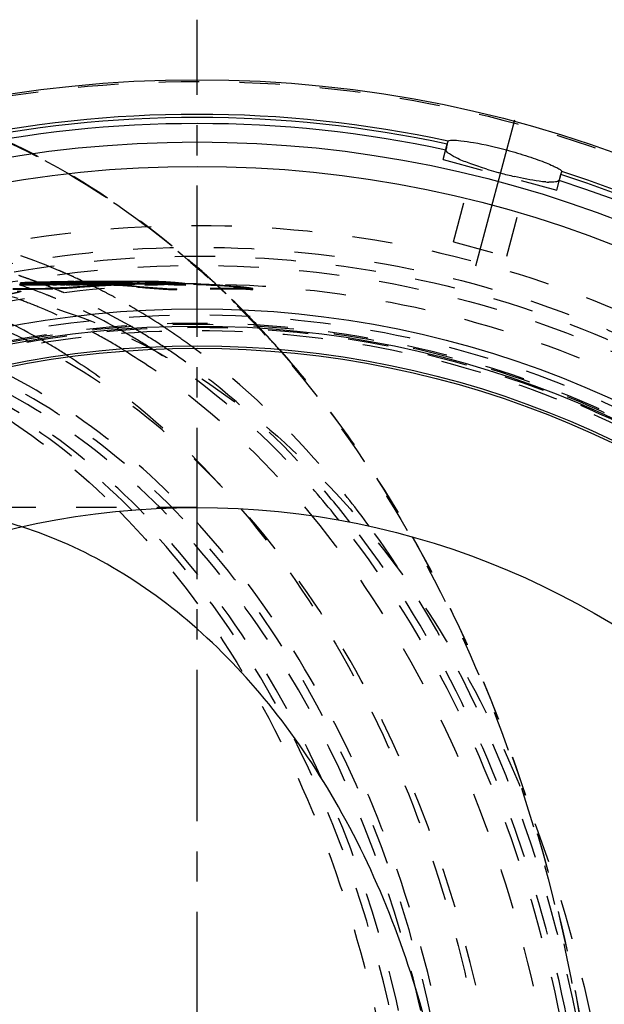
# Model space of a CAD drawing. Header units: millimetres. Extents: x 195 to 799, y 286 to 708.
# Tile 12 of 13: x 567 to 661, y 549 to 708. Entities that reach past the tile are written whole.
import ezdxf

# ---------------------------------------------------------------- set-up
doc = ezdxf.new("R2010")
doc.units = ezdxf.units.MM
doc.header["$LTSCALE"] = 65.185185
doc.linetypes.add('CENTER', pattern=[0.6, 0.375, -0.075, 0.075, -0.075])
doc.linetypes.add('HIDDEN', pattern=[0.2, 0.1, -0.1])
for name, color, linetype in [('FASEN', 7, 'CONTINUOUS'), ('KOERPER', 7, 'CONTINUOUS'), ('KONST.EL_MIT_GEO', 7, 'CONTINUOUS')]:
    doc.layers.add(name, color=color, linetype=linetype)

msp = doc.modelspace()

# ---------------------------------------------------------------- linework, layer by layer
at = {"layer": 'FASEN', "color": 8, "linetype": 'HIDDEN'}
msp.add_circle((595.69, 500), 157.5, dxfattribs=at)
at = {"layer": 'FASEN', "color": 7, "linetype": 'Continuous'}
msp.add_circle((595.69, 500), 154.61, dxfattribs=at)
at = {"layer": 'KOERPER', "color": 8, "linetype": 'HIDDEN'}
for p, q in [((574.1, 665), (529.93, 665)), ((595.69, 665), (589.79, 665)), ((595.69, 628.9), (447.9, 628.9))]:
    msp.add_line(p, q, dxfattribs=at)
msp.add_circle((595.69, 500), 165, dxfattribs=at)
at = {"layer": 'KOERPER', "color": 7, "linetype": 'Continuous'}
msp.add_circle((595.69, 500), 128.9, dxfattribs=at)
at = {"layer": 'KOERPER', "color": 8, "linetype": 'HIDDEN'}
for points, knots in [([(547.36, 665), (555.02, 665), (570.7, 662.78), (592.95, 653.05), (613.26, 637.44), (637.49, 608.92), (658.5, 562.45), (664.03, 521.25), (664.03, 500)], [0, 0, 0, 0, 0.103456, 0.210669, 0.324498, 0.446432, 0.712952, 1, 1, 1, 1]), ([(567.38, 625.75), (565.75, 626.27), (559.22, 628.09), (552.42, 628.9), (547.36, 628.9)], [0, 0, 0, 0, 0.252973, 1, 1, 1, 1])]:
    msp.add_open_spline(points, degree=3, knots=knots, dxfattribs=at)
at = {"layer": 'KOERPER', "color": 7, "linetype": 'Continuous'}
msp.add_open_spline([(638.51, 500), (638.51, 514.32), (635.24, 542.31), (622.94, 574.7), (608.59, 596.3), (596.3, 609.47), (582.57, 619.57), (572.47, 624.13), (567.38, 625.75)], degree=3, knots=[0, 0, 0, 0, 0.280085, 0.545083, 0.668736, 0.78544, 0.895477, 1, 1, 1, 1], dxfattribs=at)
at = {"layer": 'KONST.EL_MIT_GEO', "color": 2, "linetype": 'CENTER'}
for p, q in [((595.69, 500), (595.69, 707.69)), ((646.99, 691.48), (640.12, 665.81))]:
    msp.add_line(p, q, dxfattribs=at)
at = {"layer": 'KONST.EL_MIT_GEO', "color": 8, "linetype": 'HIDDEN'}
for p, q in [((635.44, 685.08), (636.12, 687.59)), ((635.44, 685.08), (653.8, 680.16)), ((637.11, 671.79), (640.32, 683.77)), ((653.8, 680.16), (654.47, 682.67)), ((645.71, 669.49), (648.92, 681.47)), ((637.11, 671.79), (645.71, 669.49)), ((574.36, 666.75), (574.08, 666.87)), ((574.58, 666.66), (574.36, 666.75)), ((574.75, 666.58), (574.58, 666.66)), ((595.33, 668.02), (595.53, 667.84)), ((595.37, 668.04), (595.56, 667.88)), ((567.02, 664.93), (567.14, 664.93)), ((567.14, 664.89), (567.14, 665.19)), ((567.6, 666.12), (567.44, 666.17)), ((570.55, 665.05), (570.43, 665.1)), ((572.15, 665.15), (571.83, 665.13)), ((571.83, 664.83), (571.83, 665.13)), ((572.37, 664.83), (572.37, 665.13)), ((572.64, 665.13), (572.37, 665.13)), ((572.99, 665.13), (572.64, 665.13)), ((573.18, 665.14), (572.99, 665.13)), ((572.99, 664.83), (572.99, 665.13)), ((573.57, 665.16), (573.18, 665.14)), ((573.62, 665.3), (573.38, 665.29)), ((573.38, 664.99), (573.38, 665.29)), ((573.38, 665.1), (573.64, 665.1)), ((573.63, 665), (573.38, 664.99)), ((574.53, 665.32), (573.62, 665.3)), ((574.53, 665.02), (573.63, 665)), ((573.64, 664.83), (573.64, 665.13)), ((573.7, 665.13), (573.64, 665.13)), ((573.77, 664.94), (573.64, 664.93)), ((574.26, 665.13), (573.7, 665.13)), ((579.14, 665.1), (574.1, 665.1)), ((574.46, 665.14), (574.26, 665.13)), ((574.26, 664.83), (574.26, 665.13)), ((574.74, 665.23), (574.35, 665.21)), ((574.54, 664.92), (574.35, 664.91)), ((574.74, 665.28), (574.41, 665.27)), ((574.54, 664.97), (574.41, 664.97)), ((574.43, 665.24), (574.74, 665.26)), ((574.53, 665.37), (574.73, 665.37)), ((574.73, 665.32), (574.53, 665.32)), ((574.74, 665.02), (574.53, 665.02)), ((574.54, 665.13), (574.71, 665.14)), ((574.54, 664.83), (574.54, 665.13)), ((574.61, 665.13), (574.54, 665.13)), ((574.74, 664.98), (574.54, 664.97)), ((574.74, 664.93), (574.54, 664.92)), ((574.59, 665.28), (574.74, 665.28)), ((575.13, 665.13), (574.61, 665.13)), ((575.03, 665.33), (574.73, 665.32)), ((574.74, 664.93), (574.74, 665.28)), ((574.83, 665.23), (574.74, 665.23)), ((575.03, 665.03), (574.74, 665.02)), ((574.83, 664.93), (574.74, 664.93)), ((575.07, 665.23), (574.83, 665.23)), ((575.07, 664.93), (574.83, 664.93)), ((575.36, 665.04), (575.03, 665.03)), ((575.16, 665.23), (575.07, 665.23)), ((575.16, 664.93), (575.07, 664.93)), ((575.22, 666.37), (575.11, 666.42)), ((575.2, 665.13), (575.13, 665.13)), ((575.16, 664.93), (575.16, 665.23)), ((575.28, 665.23), (575.16, 665.23)), ((575.28, 664.93), (575.16, 664.93)), ((575.38, 665.14), (575.2, 665.13)), ((575.2, 664.83), (575.2, 665.13)), ((575.33, 666.32), (575.22, 666.37)), ((575.36, 664.83), (575.36, 665.13)), ((575.43, 665.13), (575.36, 665.13)), ((576.09, 665.05), (575.36, 665.04)), ((575.98, 665.13), (575.43, 665.13)), ((575.91, 666.06), (575.79, 666.11)), ((575.79, 665.38), (576.05, 665.38)), ((575.83, 664.98), (575.83, 665.28)), ((575.83, 665.28), (576.16, 665.28)), ((575.98, 665.28), (575.83, 665.28)), ((575.83, 664.98), (576.25, 664.98)), ((575.98, 664.98), (575.83, 664.98)), ((576.05, 665.23), (575.85, 665.22)), ((576.05, 664.93), (575.85, 664.92)), ((576.01, 665.27), (575.89, 665.26)), ((575.89, 665.22), (576.05, 665.23)), ((576.01, 664.97), (575.89, 664.96)), ((576.13, 665.96), (575.91, 666.06)), ((576.27, 665.21), (575.91, 665.18)), ((576.13, 665.29), (575.98, 665.28)), ((575.98, 664.83), (575.98, 665.13)), ((576.13, 664.99), (575.98, 664.98)), ((576.13, 665.27), (576.01, 665.27)), ((576.13, 664.97), (576.01, 664.97)), ((576.05, 664.93), (576.05, 665.23)), ((576.25, 665.35), (576.08, 665.35)), ((576.09, 664.83), (576.09, 665.13)), ((576.16, 665.13), (576.09, 665.13)), ((576.25, 665.05), (576.09, 665.05)), ((576.27, 664.91), (576.09, 664.89)), ((576.33, 665.87), (576.13, 665.96)), ((576.25, 665.28), (576.13, 665.27)), ((576.25, 664.99), (576.13, 664.99)), ((576.25, 664.98), (576.13, 664.97)), ((576.16, 665.28), (576.25, 665.28)), ((576.7, 665.13), (576.16, 665.13)), ((576.7, 665.36), (576.25, 665.35)), ((576.25, 664.98), (576.25, 665.28)), ((576.7, 665.06), (576.25, 665.05)), ((576.5, 665), (576.25, 664.99)), ((576.63, 665.23), (576.27, 665.21)), ((576.63, 664.93), (576.27, 664.91)), ((576.48, 665.8), (576.33, 665.87)), ((576.59, 665.75), (576.48, 665.8)), ((576.49, 665.33), (576.83, 665.34)), ((576.5, 665), (576.5, 665.3)), ((576.56, 665.3), (576.5, 665.3)), ((576.56, 665), (576.5, 665)), ((576.61, 665.3), (576.56, 665.3)), ((576.61, 665), (576.56, 665)), ((576.98, 665.3), (576.61, 665.3)), ((576.98, 665), (576.61, 665)), ((576.81, 665.24), (576.63, 665.23)), ((576.81, 664.94), (576.63, 664.93)), ((576.7, 664.83), (576.7, 665.13)), ((577.16, 665.07), (576.7, 665.06)), ((576.81, 664.94), (576.81, 665.24)), ((576.83, 665.34), (577.01, 665.34)), ((576.95, 665.27), (576.83, 665.26)), ((576.95, 664.97), (576.83, 664.96)), ((577.2, 665.28), (576.95, 665.27)), ((577.2, 664.98), (576.95, 664.97)), ((577.08, 665.52), (576.96, 665.57)), ((576.98, 665), (577.01, 665.34)), ((577.11, 665.31), (576.98, 665.3)), ((577.11, 665.01), (576.98, 665)), ((577.01, 665.34), (577.13, 665.34)), ((577.28, 665.42), (577.08, 665.52)), ((577.36, 665.32), (577.11, 665.31)), ((577.36, 665.02), (577.11, 665.01)), ((577.13, 665.34), (577.25, 665.34)), ((577.15, 665.39), (577.62, 665.4)), ((577.16, 664.84), (577.15, 665.27)), ((577.23, 665.14), (577.16, 665.14)), ((577.98, 665.08), (577.16, 665.07)), ((577.53, 664.92), (577.16, 664.9)), ((577.32, 665.28), (577.2, 665.28)), ((577.32, 664.98), (577.2, 664.98)), ((577.43, 665.14), (577.23, 665.14)), ((577.25, 665.34), (577.5, 665.34)), ((577.39, 665.37), (577.28, 665.42)), ((577.44, 665.29), (577.32, 665.28)), ((577.44, 664.99), (577.32, 664.98)), ((577.48, 665.32), (577.36, 665.32)), ((577.48, 665.02), (577.36, 665.02)), ((577.52, 665.31), (577.39, 665.37)), ((577.68, 665.18), (577.43, 665.17)), ((577.43, 664.87), (577.43, 665.17)), ((577.7, 665.14), (577.43, 665.14)), ((577.69, 665.3), (577.44, 665.29)), ((577.69, 665), (577.44, 664.99)), ((577.73, 665.33), (577.48, 665.32)), ((577.73, 665.03), (577.48, 665.02)), ((577.5, 665.34), (577.99, 665.34)), ((577.61, 665.27), (577.52, 665.31)), ((577.72, 665.27), (577.55, 665.26)), ((577.55, 664.96), (577.55, 665.26)), ((577.72, 664.97), (577.55, 664.96)), ((577.8, 665.18), (577.61, 665.27)), ((577.62, 665.4), (578.43, 665.4)), ((577.63, 664.99), (577.62, 665.29)), ((577.8, 665.18), (577.68, 665.18)), ((577.93, 665.31), (577.69, 665.3)), ((577.93, 665.01), (577.69, 665)), ((577.77, 665.14), (577.7, 665.14)), ((577.98, 665.34), (577.73, 665.33)), ((577.98, 665.04), (577.73, 665.03)), ((577.76, 665.32), (577.98, 665.33)), ((577.77, 664.84), (577.8, 665.18)), ((578.1, 665.16), (577.77, 665.14)), ((577.9, 665.13), (577.8, 665.18)), ((577.99, 665.08), (577.9, 665.13)), ((577.93, 665.01), (577.93, 665.31)), ((578.11, 665.38), (577.98, 665.38)), ((578.11, 665.34), (577.98, 665.34)), ((577.98, 665.33), (578.11, 665.33)), ((577.98, 665), (577.98, 665.3)), ((578.34, 665.29), (577.98, 665.28)), ((578.12, 665.08), (577.98, 665.08)), ((578.11, 665.04), (577.98, 665.04)), ((578.12, 664.98), (577.98, 664.98)), ((577.99, 665.34), (578.11, 665.34)), ((578.13, 665.02), (577.99, 665.08)), ((578.02, 665.01), (578.02, 665.31)), ((578.23, 665.17), (578.1, 665.16)), ((578.38, 665.38), (578.11, 665.38)), ((578.12, 664.84), (578.11, 665.34)), ((578.11, 665.33), (578.27, 665.34)), ((578.12, 665.14), (578.5, 665.17)), ((578.26, 665.15), (578.12, 665.14)), ((578.38, 665.08), (578.12, 665.08)), ((578.34, 664.99), (578.12, 664.98)), ((578.3, 664.93), (578.13, 665.02)), ((578.74, 665.15), (578.26, 665.15)), ((578.27, 665.04), (578.27, 665.34)), ((578.27, 665.34), (578.51, 665.34)), ((578.27, 665.04), (578.99, 665.04)), ((578.43, 664.87), (578.3, 664.93)), ((578.48, 665.3), (578.34, 665.29)), ((578.34, 664.99), (578.34, 665.29)), ((578.48, 665), (578.34, 664.99)), ((579.25, 665.09), (578.38, 665.08)), ((578.43, 665.4), (578.72, 665.4)), ((578.43, 665.22), (578.68, 665.23)), ((578.63, 665.23), (578.43, 665.22)), ((578.43, 664.92), (578.43, 665.22)), ((578.43, 664.92), (578.68, 664.93)), ((578.63, 664.93), (578.43, 664.92)), ((578.51, 665.34), (578.59, 665.34)), ((578.59, 665.34), (578.83, 665.34)), ((578.84, 665.24), (578.63, 665.23)), ((578.84, 664.94), (578.63, 664.93)), ((578.68, 665.23), (578.85, 665.24)), ((578.68, 664.93), (578.68, 665.23)), ((578.72, 665.4), (579.11, 665.4)), ((579.13, 665.17), (578.74, 665.15)), ((578.74, 664.85), (578.74, 665.15)), ((578.83, 665.34), (578.91, 665.34)), ((578.85, 665.24), (579.03, 665.24)), ((578.91, 665.34), (578.99, 665.34)), ((578.96, 665.31), (579.23, 665.32)), ((578.99, 665.04), (578.99, 665.34)), ((579.25, 664.99), (579.07, 664.99)), ((581.6, 665.4), (579.14, 665.4)), ((579.17, 665.03), (579.17, 665.33)), ((579.25, 664.86), (579.23, 665.33)), ((579.23, 665.32), (579.48, 665.32)), ((580.07, 665.1), (579.25, 665.09)), ((579.59, 665.01), (579.25, 664.99)), ((579.66, 665.23), (580.04, 665.25)), ((580, 665.04), (580, 665.34)), ((580, 665.34), (580.2, 665.34)), ((580, 665.04), (580.62, 665.04)), ((580.27, 665.3), (580.07, 665.29)), ((580.62, 665.1), (580.07, 665.1)), ((580.27, 665), (580.07, 664.99)), ((580.09, 665.29), (580.27, 665.3)), ((580.23, 665.17), (580.11, 665.17)), ((580.2, 665.34), (580.27, 665.34)), ((580.35, 665.17), (580.23, 665.17)), ((580.27, 665.34), (580.55, 665.34)), ((580.27, 665), (580.27, 665.3)), ((580.67, 665.25), (580.28, 665.23)), ((580.67, 664.95), (580.28, 664.93)), ((580.49, 665.18), (580.35, 665.17)), ((580.35, 664.87), (580.35, 665.17)), ((580.55, 665.34), (580.62, 665.34)), ((580.62, 665.04), (580.62, 665.34)), ((581.22, 665.1), (580.62, 665.1)), ((580.65, 665.33), (581.07, 665.34)), ((581.05, 665.27), (580.67, 665.25)), ((581.05, 664.97), (580.67, 664.95)), ((580.81, 665.28), (581.2, 665.3)), ((581.13, 664.91), (580.89, 664.9)), ((581.13, 665.02), (581, 665.01)), ((581.44, 665.28), (581.05, 665.27)), ((581.44, 664.98), (581.05, 664.97)), ((581.07, 665.34), (581.22, 665.34)), ((581.07, 664.93), (581.07, 665.23)), ((581.07, 665.23), (581.34, 665.23)), ((581.07, 664.93), (581.55, 664.93)), ((581.13, 664.88), (581.13, 665.18)), ((581.46, 665.03), (581.13, 665.02)), ((581.2, 665.3), (581.58, 665.31)), ((581.21, 665.01), (581.21, 665.31)), ((581.38, 665.31), (581.21, 665.31)), ((581.38, 665.01), (581.21, 665.01)), ((581.59, 665.4), (581.22, 665.4)), ((581.22, 665.34), (581.3, 665.34)), ((581.59, 665.1), (581.22, 665.1)), ((581.22, 665.04), (581.92, 665.04)), ((581.26, 664.9), (581.26, 665.2)), ((581.3, 665.34), (581.61, 665.34)), ((581.31, 664.88), (581.31, 665.18)), ((581.34, 665.23), (581.5, 665.23)), ((581.5, 665.31), (581.38, 665.31)), ((581.5, 665.01), (581.38, 665.01)), ((581.82, 665.3), (581.44, 665.28)), ((581.55, 664.99), (581.44, 664.98)), ((581.58, 665.31), (581.5, 665.31)), ((581.5, 665.23), (581.55, 665.23)), ((581.58, 665.01), (581.5, 665.01)), ((581.52, 664.89), (581.55, 665.23)), ((581.82, 665), (581.55, 664.99)), ((581.71, 665.26), (581.57, 665.25)), ((581.71, 664.96), (581.57, 664.95)), ((581.58, 665.01), (581.58, 665.31)), ((581.77, 665.4), (581.59, 665.4)), ((585.7, 665.1), (581.6, 665.1)), ((581.61, 665.34), (581.84, 665.34)), ((581.71, 664.96), (581.71, 665.26)), ((581.76, 665.26), (581.71, 665.26)), ((581.76, 664.96), (581.71, 664.96)), ((581.8, 665.26), (581.76, 665.26)), ((581.8, 664.96), (581.76, 664.96)), ((581.85, 665.26), (581.8, 665.26)), ((581.85, 664.96), (581.8, 664.96)), ((582.21, 665.31), (581.82, 665.3)), ((581.82, 664.9), (581.82, 665.24)), ((581.95, 665.2), (581.82, 665.2)), ((582.21, 665.01), (581.82, 665)), ((581.84, 665.34), (581.92, 665.34)), ((582, 665.26), (581.85, 665.26)), ((582, 664.96), (581.85, 664.96)), ((581.92, 665.04), (581.92, 665.34)), ((581.92, 665.33), (582.13, 665.34)), ((582.14, 665.26), (582, 665.26)), ((582.14, 664.96), (582, 664.96)), ((582.12, 665.25), (582.23, 665.26)), ((582.13, 665.34), (582.26, 665.34)), ((582.26, 665.27), (582.14, 665.26)), ((582.14, 664.96), (582.14, 665.26)), ((582.26, 664.97), (582.14, 664.96)), ((582.57, 665.32), (582.21, 665.31)), ((582.21, 665.01), (582.21, 665.31)), ((582.57, 665.02), (582.21, 665.01)), ((582.26, 665.34), (582.39, 665.35)), ((582.39, 665.05), (582.39, 665.35)), ((582.39, 665.35), (582.54, 665.35)), ((582.52, 665.24), (582.52, 664.94)), ((582.54, 665.35), (582.84, 665.35)), ((582.59, 664.94), (582.57, 665.32)), ((582.71, 665.32), (582.57, 665.32)), ((582.71, 665.02), (582.57, 665.02)), ((582.65, 664.95), (582.65, 665.25)), ((582.97, 665.33), (582.71, 665.32)), ((582.97, 665.03), (582.71, 665.02)), ((582.72, 665.28), (582.85, 665.29)), ((582.76, 664.95), (582.76, 665.25)), ((582.79, 665), (582.79, 665.3)), ((582.79, 665.3), (582.84, 665.3)), ((582.79, 665), (583.23, 665.01)), ((582.99, 665.01), (582.79, 665)), ((582.84, 665.35), (583.14, 665.35)), ((582.84, 665.3), (583.13, 665.31)), ((582.85, 664.99), (582.85, 665.29)), ((583.23, 665.31), (582.87, 665.29)), ((582.99, 665), (582.87, 664.99)), ((583.23, 665.04), (582.97, 665.03)), ((583.23, 665.4), (582.99, 665.4)), ((582.99, 664.95), (582.99, 665.25)), ((583.23, 665.02), (582.99, 665.01)), ((583.23, 665.01), (582.99, 665)), ((583.08, 665.29), (583.23, 665.3)), ((583.13, 665.31), (583.18, 665.31)), ((583.14, 665.35), (583.6, 665.35)), ((583.18, 665.31), (583.23, 665.31)), ((583.48, 665.39), (583.23, 665.4)), ((583.23, 665.01), (583.23, 665.31)), ((583.39, 665.02), (583.23, 665.02)), ((583.37, 665.34), (583.75, 665.35)), ((583.39, 665.02), (583.39, 665.32)), ((583.44, 665.32), (583.39, 665.32)), ((583.44, 665.02), (583.39, 665.02)), ((583.81, 665.33), (583.44, 665.32)), ((583.81, 665.03), (583.44, 665.02)), ((583.48, 664.99), (583.48, 665.29)), ((583.6, 665.35), (583.75, 665.35)), ((583.75, 665.05), (583.75, 665.35)), ((583.75, 665.35), (583.88, 665.35)), ((583.87, 665.33), (583.81, 665.33)), ((583.87, 665.03), (583.81, 665.03)), ((583.87, 665.03), (583.87, 665.33)), ((583.99, 665.33), (583.87, 665.33)), ((583.99, 665.03), (583.87, 665.03)), ((583.88, 665.35), (584.01, 665.35)), ((583.88, 665.05), (584.99, 665.06)), ((583.97, 665.32), (584.18, 665.33)), ((584.24, 665.34), (583.99, 665.33)), ((584.24, 665.04), (583.99, 665.03)), ((584.01, 665.35), (584.25, 665.35)), ((584.28, 665.38), (584.05, 665.37)), ((584.05, 665.07), (584.05, 665.37)), ((584.28, 665.08), (584.05, 665.07)), ((584.18, 665.33), (584.4, 665.34)), ((584.25, 665.35), (584.38, 665.35)), ((584.75, 665.38), (584.28, 665.38)), ((584.75, 665.08), (584.28, 665.08)), ((584.38, 665.35), (584.75, 665.36)), ((584.4, 665.34), (584.6, 665.34)), ((584.99, 665.38), (584.43, 665.39)), ((584.53, 665.03), (584.53, 665.33)), ((584.6, 665.34), (584.81, 665.35)), ((585.46, 665.38), (584.75, 665.38)), ((584.75, 665.36), (584.87, 665.36)), ((584.99, 665.08), (584.75, 665.08)), ((584.81, 665.05), (584.81, 665.35)), ((584.81, 665.35), (584.99, 665.35)), ((584.87, 665.36), (584.99, 665.36)), ((585.21, 665.38), (584.99, 665.38)), ((584.99, 665.06), (584.99, 665.36)), ((585.22, 665.08), (584.99, 665.08)), ((585.14, 665.04), (585.14, 665.34)), ((585.97, 665.37), (585.21, 665.38)), ((585.21, 665.04), (585.21, 665.34)), ((585.46, 665.08), (585.22, 665.08)), ((585.35, 665.34), (585.23, 665.34)), ((585.35, 665.04), (585.23, 665.04)), ((586.16, 665.38), (585.46, 665.38)), ((586.16, 665.08), (585.46, 665.08)), ((585.57, 665.4), (585.7, 665.4)), ((587.64, 665.4), (585.7, 665.4)), ((586.26, 665.36), (585.97, 665.37)), ((586.1, 665.07), (586.1, 665.37)), ((586.34, 665.39), (586.16, 665.38)), ((586.16, 665.08), (586.16, 665.38)), ((586.26, 665.08), (586.16, 665.08)), ((586.26, 665.07), (586.26, 665.37)), ((586.94, 665.35), (586.26, 665.36)), ((586.35, 665.09), (586.26, 665.08)), ((586.34, 665.07), (586.34, 665.37)), ((587.82, 665.4), (587.61, 665.4)), ((589.79, 665.1), (587.64, 665.1)), ((588.69, 665.01), (588.69, 665.31)), ((593.8, 664.74), (593.8, 665.04)), ((598.69, 664.97), (598.84, 664.83)), ((598.74, 664.98), (598.88, 664.85)), ((572.15, 664.85), (571.83, 664.83)), ((572.2, 664.4), (572.1, 664.44)), ((572.47, 664.87), (572.15, 664.85)), ((572.64, 664.83), (572.37, 664.83)), ((572.5, 664.32), (572.38, 664.32)), ((573.66, 664.25), (572.38, 664.22)), ((572.8, 664.89), (572.47, 664.87)), ((573.65, 664.35), (572.5, 664.32)), ((572.99, 664.83), (572.64, 664.83)), ((573.15, 664.01), (572.93, 664.11)), ((573.18, 664.84), (572.99, 664.83)), ((573.25, 663.97), (573.15, 664.01)), ((573.57, 664.86), (573.18, 664.84)), ((573.53, 663.85), (573.25, 663.97)), ((573.7, 664.83), (573.64, 664.83)), ((573.81, 664.35), (573.65, 664.35)), ((573.81, 664.25), (573.66, 664.25)), ((574.26, 664.83), (573.7, 664.83)), ((573.81, 664.25), (573.81, 664.35)), ((574, 663.65), (573.89, 663.7)), ((574.15, 663.59), (574, 663.65)), ((574.46, 664.84), (574.26, 664.83)), ((574.61, 664.83), (574.54, 664.83)), ((575.13, 664.83), (574.61, 664.83)), ((575.2, 664.83), (575.13, 664.83)), ((575.38, 664.84), (575.2, 664.83)), ((575.43, 664.83), (575.36, 664.83)), ((575.98, 664.83), (575.43, 664.83)), ((576.09, 664.89), (575.91, 664.88)), ((576.11, 664.84), (575.98, 664.83)), ((576.16, 664.83), (576.09, 664.83)), ((576.5, 664.86), (576.11, 664.84)), ((576.7, 664.83), (576.16, 664.83)), ((577.23, 664.84), (577.16, 664.84)), ((577.43, 664.84), (577.23, 664.84)), ((577.68, 664.88), (577.43, 664.87)), ((577.7, 664.84), (577.43, 664.84)), ((577.8, 664.88), (577.68, 664.88)), ((577.77, 664.84), (577.7, 664.84)), ((578.12, 664.86), (577.77, 664.84)), ((578.23, 664.87), (578.12, 664.86)), ((578.26, 664.85), (578.12, 664.84)), ((578.74, 664.85), (578.26, 664.85)), ((578.75, 664.71), (578.43, 664.87)), ((579.13, 664.87), (578.74, 664.85)), ((578.87, 664.65), (578.75, 664.71)), ((578.95, 664.61), (578.87, 664.65)), ((579.08, 664.55), (578.95, 664.61)), ((579.25, 664.88), (579.13, 664.87)), ((579.7, 664.24), (579.47, 664.35)), ((579.96, 664.11), (579.7, 664.24)), ((580.08, 664.04), (579.96, 664.11)), ((580.23, 664.87), (580.11, 664.87)), ((580.35, 664.87), (580.23, 664.87)), ((580.49, 664.88), (580.35, 664.87)), ((580.35, 664.69), (580.35, 664.79)), ((580.55, 663.8), (580.43, 663.86)), ((580.72, 663.71), (580.55, 663.8)), ((581.28, 664.85), (581.09, 664.84)), ((581.28, 664.75), (581.1, 664.74)), ((581.57, 664.86), (581.28, 664.85)), ((581.58, 664.76), (581.28, 664.75)), ((581.95, 664.9), (581.82, 664.9)), ((585.91, 664.51), (585.91, 664.61)), ((592.44, 664.11), (592.44, 664.21)), ((601.6, 664.51), (601.6, 664.61)), ((604.3, 664.11), (604.3, 664.21)), ((604.68, 664.13), (604.68, 664.23)), ((594.74, 654.98), (594.61, 655.07))]:
    msp.add_line(p, q, dxfattribs=at)
at = {"layer": 'KONST.EL_MIT_GEO', "color": 7, "linetype": 'Continuous'}
for p, q in [((636.12, 687.59), (636.25, 688.08)), ((654.47, 682.67), (654.6, 683.16))]:
    msp.add_line(p, q, dxfattribs=at)
for radius in [198, 187.94, 184, 161, 158.2, 155]:
    msp.add_circle((595.69, 500), radius, dxfattribs=at)
at = {"layer": 'KONST.EL_MIT_GEO', "color": 8, "linetype": 'HIDDEN'}
for radius in [197.71, 174.46, 170.93, 169.5, 168, 165, 160, 158.7, 158.5, 158, 157.5]:
    msp.add_circle((595.69, 500), radius, dxfattribs=at)
at = {"layer": 'KONST.EL_MIT_GEO', "color": 7, "linetype": 'Continuous'}
for centre, radius, start, end in [((595.69, 500), 192.4, 77.8302, 102.1698), ((595.69, 500), 191.9, 77.8376, 102.1624), ((595.69, 500), 190.91, 77.8414, 102.1586), ((595.69, 500), 192.4, 107.8302, 72.1698), ((595.69, 500), 191.9, 107.8376, 72.1624), ((663.02, 751.51), 70.98, 253.1775, 254.4163), ((664.07, 755.23), 74.85, 254.405, 255.0004), ((663.42, 752.7), 72.24, 254.9814, 256.8161), ((595.69, 500), 190.91, 107.8414, 72.1586), ((653.02, 693.63), 12.19, 265.3782, 267.5765)]:
    msp.add_arc(centre, radius, start, end, dxfattribs=at)
at = {"layer": 'KONST.EL_MIT_GEO', "color": 8, "linetype": 'HIDDEN'}
for centre, radius, start, end in [((536.32, 579.51), 95.17, 67.1322, 75.0216), ((501.72, 561.3), 141.96, 48.7456, 49.3038), ((535.15, 576.64), 98.27, 66.6588, 67.1545), ((534.8, 575.85), 99.14, 66.0073, 66.234), ((500.42, 559.82), 143.92, 47.8385, 48.6383), ((499.55, 559.1), 145.09, 47.504, 48.5687), ((498.98, 558.23), 146.07, 46.9516, 47.8383), ((574.11, 521.65), 143.35, 90.0016, 93.7791), ((537.6, 578.63), 92.49, 71.1742, 71.5292), ((580.41, 273.43), 391.98, 91.5206, 91.9388), ((575.04, 1151.41), 486.29, 269.0701, 269.622), ((579.43, 309), 356.1, 90.0517, 91.9778), ((574.11, 521.61), 143.49, 91.8855, 92.7823), ((537.45, 578.2), 92.94, 70.4484, 71.0731), ((537.26, 577.65), 93.52, 69.6165, 70.4482), ((574.1, 521.78), 143.32, 90.9401, 91.8855), ((537.09, 577.19), 94.01, 69.2303, 69.6169), ((579.79, 296.59), 368.81, 91.0726, 91.5206), ((536.85, 576.58), 94.67, 68.1407, 69.1475), ((574.1, 521.93), 143.17, 90.2895, 90.94), ((580.49, 523.9), 141.5, 92.4591, 93.3767), ((581.07, 523.96), 141.44, 92.902, 93.529), ((581.07, 523.94), 141.16, 91.6509, 93.5354), ((580.49, 523.84), 141.26, 92.78, 93.1202), ((579.47, 313.03), 352.37, 90.8036, 91.0711), ((577.52, 1343.13), 678.16, 269.64989, 269.765), ((581.73, 524.05), 141.35, 92.9944, 93.3103), ((581.73, 524.01), 141.09, 92.9999, 93.3163), ((582.4, 524.16), 141.24, 91.885, 93.5588), ((574.1, 521.96), 143.14, 89.9998, 90.186), ((582.41, 524.08), 141.02, 91.6789, 93.5654), ((580.49, 523.86), 141.24, 92.4636, 92.7262), ((581.07, 523.99), 141.41, 92.693, 92.902), ((574.1, 522.08), 143.02, 85.2649, 89.9995), ((574.1, 522.06), 142.94, 85.262, 89.9994), ((583.04, 524.13), 141.27, 92.9152, 93.4822), ((583.04, 524.09), 141.01, 92.9205, 93.4886), ((582.01, 563.72), 101.39, 93.3674, 94.2248), ((582.02, 563.68), 101.72, 93.8366, 94.1217), ((579.33, 323.5), 341.9, 90.592, 90.7699), ((581.07, 524.03), 141.37, 91.8568, 92.5671), ((581.93, 338.66), 326.75, 91.025, 91.2092), ((582, 563.95), 101.45, 93.456, 93.8366), ((582.17, 524.12), 141.28, 92.5491, 92.7955), ((582.17, 524.08), 141.02, 92.5537, 92.8006), ((534.62, 575.44), 99.59, 65.5784, 65.8685), ((584.12, 524.14), 141.26, 92.0901, 93.5544), ((584.12, 524.06), 141.04, 91.6748, 93.5609), ((582.25, 575.42), 89.99, 94.0363, 94.3788), ((584.71, 524.09), 141.31, 91.6581, 93.5401), ((579.25, 331.6), 333.81, 90.36, 90.5482), ((585.69, 494.88), 170.53, 93.0324, 93.2243), ((585.67, 495.24), 169.86, 91.5001, 93.2308), ((581.73, 524.1), 141.3, 92.121, 92.2721), ((534.25, 574.64), 100.46, 64.8422, 65.0735), ((585.68, 494.97), 170.43, 92.8406, 93.0324), ((581.76, 348.56), 316.84, 90.684, 90.915), ((585.92, 505.7), 159.7, 93.0471, 93.3095), ((575.47, 723.24), 58.02, 271.3271, 271.4773), ((575.47, 722.84), 57.91, 271.3295, 271.48), ((575.32, 729.2), 63.98, 271.4775, 271.6202), ((575.32, 728.79), 63.86, 271.4802, 271.6231), ((575.11, 736.5), 71.28, 271.6201, 271.7544), ((575.11, 736.08), 71.16, 271.6231, 271.7576), ((575.68, 711.58), 46.64, 271.8002, 272.3826), ((585.28, 540.38), 125.02, 93.432, 93.7239), ((585.68, 495.06), 170.34, 92.6487, 92.8406), ((574.69, 750), 84.79, 271.7562, 271.932), ((574.69, 749.55), 84.63, 271.7594, 271.9355), ((584.71, 524.02), 141.08, 92.2897, 92.9182), ((575.05, 729.96), 64.73, 272.2748, 272.4488), ((573.29, 790.4), 125.21, 272.03, 272.1499), ((573.29, 789.87), 124.98, 272.0337, 272.1538), ((585.67, 495.15), 170.25, 92.4567, 92.6487), ((586.63, 523.52), 141.58, 92.0429, 93.4458), ((585.58, 547.94), 117.46, 93.133, 93.5844), ((585.58, 547.86), 117.24, 93.1387, 93.591), ((585.67, 495.24), 170.16, 92.2648, 92.4567), ((581.66, 358.18), 307.22, 90.2954, 90.6105), ((586.63, 523.55), 141.85, 92.8172, 93.2839), ((585.25, 541.48), 123.62, 92.3077, 93.047), ((585.92, 505.34), 160.06, 92.097, 92.5367), ((585.92, 505.31), 159.79, 92.3952, 92.5413), ((585.66, 495.33), 170.07, 92.0728, 92.2648), ((579, 651.89), 13.45, 89.505, 90.0526), ((585.25, 541.57), 123.83, 92.3854, 92.8774), ((579.43, 378.57), 286.83, 87.1284, 90.0632), ((579.43, 378.79), 286.31, 87.1232, 90.0633), ((587.16, 523.34), 142.06, 92.7739, 93.2399), ((585.56, 548.24), 117.16, 92.6811, 93.133), ((585.56, 548.15), 116.95, 92.686, 93.1387), ((587.57, 523.26), 142.14, 91.6921, 93.3547), ((587.57, 523.15), 141.95, 91.4872, 93.361), ((585.92, 505.34), 159.76, 92.1008, 92.3952), ((587.16, 523.3), 141.8, 92.7789, 93.1976), ((584.12, 524.15), 141.25, 91.6716, 91.8808), ((585.66, 495.42), 169.98, 91.8808, 92.0728), ((584.71, 524.05), 141.05, 91.6611, 92.0802), ((586.63, 523.59), 141.81, 92.3503, 92.6616), ((581.62, 364.83), 300.57, 90.0762, 90.2951), ((585.66, 495.5), 169.9, 91.6887, 91.8808), ((585.55, 548.45), 116.95, 92.455, 92.6811), ((585.55, 548.36), 116.74, 92.4595, 92.6859), ((588.45, 522.66), 142.74, 92.7693, 93.1971), ((585.54, 548.59), 116.81, 92.2289, 92.455), ((585.54, 548.5), 116.6, 92.2329, 92.4595), ((585.54, 548.72), 116.68, 92.0027, 92.2289), ((588.07, 522.91), 142.49, 92.6164, 92.8163), ((588.07, 522.87), 142.23, 92.6211, 92.8214), ((588.45, 522.62), 142.48, 92.7743, 92.9451), ((586.31, 523.74), 141.66, 91.7738, 92.061), ((586.31, 523.7), 141.4, 91.5883, 92.0648), ((581.89, 657.89), 7.34, 94.2809, 94.9664), ((582.54, 649.15), 16.1, 93.5285, 94.265), ((585.53, 548.85), 116.55, 91.7764, 92.0027), ((585.53, 548.77), 116.34, 91.7796, 92.0063), ((580.04, 716.97), 51.8, 271.6381, 271.9713), ((583.59, 632.43), 32.86, 93.0899, 93.5591), ((589.8, 521.51), 143.59, 92.8703, 93.2865), ((581.67, 383.87), 281.23, 88.5698, 90.0169), ((581.62, 372.58), 292.82, 89.732, 89.9697), ((584.72, 611.75), 53.57, 92.7814, 93.1019), ((585.5, 596.43), 68.61, 92.2186, 93.0785), ((589.49, 521.89), 143.51, 92.5962, 93.0093), ((589.49, 521.85), 143.25, 92.6009, 93.0147), ((585.89, 587.45), 77.9, 92.5224, 92.6956), ((588.41, 522.75), 142.65, 92.2263, 92.4689), ((588.41, 522.71), 142.39, 92.2303, 92.4734), ((586.47, 574.45), 90.91, 92.3642, 92.523), ((582.49, 673.43), 8.18, 270.7521, 271.9657), ((582.49, 673.11), 8.17, 270.7535, 271.9693), ((589.8, 521.61), 143.49, 91.8855, 92.8704), ((589.8, 521.59), 143.41, 91.8867, 92.8698), ((581.84, 700.64), 35.41, 271.4829, 271.6356), ((588.07, 522.98), 142.42, 91.8841, 92.1219), ((586.73, 568.09), 97.27, 92.1543, 92.2899), ((582.23, 686.48), 21.24, 271.6675, 272.0504), ((587.06, 559.39), 105.68, 91.222, 92.2839), ((587.46, 523.32), 142.08, 91.4948, 91.8109), ((586.25, 593.22), 71.82, 92.2117, 92.6059), ((586.9, 563.6), 101.77, 91.8988, 92.0683), ((587.46, 523.28), 141.82, 91.4975, 91.7084), ((581.65, 379.17), 286.23, 89.4441, 89.6335), ((587.15, 571.06), 94.3, 92.0071, 92.2287), ((587.15, 570.93), 94.13, 92.0107, 92.2327), ((587.02, 559.93), 105.44, 91.7778, 91.8984), ((587.16, 555.64), 109.73, 91.6636, 91.7781), ((586.93, 577.39), 87.97, 91.7774, 92.0085), ((586.93, 577.25), 87.81, 91.7806, 92.0122), ((585.74, 609.31), 56.09, 91.2137, 91.7322), ((585.71, 610.42), 54.68, 90.0118, 91.7441), ((586.61, 587.77), 77.58, 91.5336, 91.7798), ((586.61, 587.61), 77.44, 91.5364, 91.783), ((588.44, 522.81), 142.59, 91.3865, 91.6879), ((588.44, 522.77), 142.33, 91.3891, 91.691), ((585.71, 611.06), 54.34, 90.1399, 91.2165), ((587.31, 552.25), 113.12, 90.9107, 91.1739), ((589.79, 521.74), 143.36, 91.411, 91.8855), ((589.79, 521.72), 143.28, 91.4109, 91.8866), ((589.48, 522.09), 143.31, 91.2536, 91.6488), ((589.48, 522.05), 143.05, 91.2559, 91.6518), ((586.73, 588.88), 76.49, 90.541, 90.9159), ((585.72, 615.11), 50.29, 86.6207, 90.0299), ((585.72, 614.9), 50.2, 86.6145, 90.0299), ((586.32, 629.74), 35.62, 90.3484, 90.4978), ((586.26, 639.02), 26.35, 90.2215, 90.3471), ((586.22, 647.61), 17.46, 89.8924, 90.3939), ((586.22, 650.63), 14.73, 89.8722, 90.2416), ((589.79, 521.89), 143.21, 90, 91.4111), ((589.79, 521.82), 143.18, 90.9406, 91.4109), ((587.64, 605.47), 59.93, 90.6246, 91.2422), ((587.64, 605.29), 59.81, 90.6257, 91.239), ((581.86, 393.54), 271.86, 88.5614, 88.9297), ((587.62, 607.12), 58.28, 90.0178, 90.6245), ((587.62, 606.92), 58.18, 90.0178, 90.6256), ((589.79, 521.91), 143.09, 89.9998, 90.9406), ((587.64, 610.3), 55.1, 88.0641, 89.8108), ((587.78, 614.24), 51.16, 85.2011, 88.074), ((589.79, 522.06), 143.04, 88.1017, 89.9999), ((589.79, 522.06), 142.94, 85.262, 89.9994), ((588.03, 617.3), 48.09, 83.1076, 85.1889), ((589.8, 522.19), 142.91, 85.2634, 88.1015), ((498.19, 557.61), 147.11, 46.8806, 47.505), ((567.88, 882.16), 217.88, 269.4798, 270.1734), ((567.88, 881.92), 217.75, 269.4795, 270.1735), ((537.57, 577.84), 91.85, 71.0612, 71.2883), ((575.92, 1212.94), 548.12, 269.0824, 269.2999), ((537.18, 576.74), 93.02, 68.3541, 71.0558), ((567.83, 889.06), 224.79, 270.1821, 271.1609), ((567.83, 888.83), 224.65, 270.1822, 271.162), ((574.66, 1109.56), 444.74, 269.3, 269.6354), ((536.6, 575.94), 95.36, 67.6057, 68.0769), ((536.32, 575.27), 96.08, 66.9814, 67.2116), ((534.15, 570.56), 101.27, 59.5626, 66.7367), ((582.25, 575.28), 89.83, 94.0437, 94.3868), ((584.71, 523.97), 141.13, 93.0649, 93.3371), ((585.92, 505.69), 159.41, 93.0526, 93.3155), ((585.28, 540.31), 124.79, 93.4383, 93.7307), ((533.44, 572.97), 102.32, 63.2688, 63.5121), ((533.1, 572.3), 103.07, 62.6672, 62.885), ((589.81, 521.45), 143.65, 93.4781, 93.776), ((589.81, 521.44), 143.56, 93.4779, 93.7783), ((588.45, 522.59), 142.51, 93.0422, 93.203), ((532.61, 571.36), 104.14, 61.3697, 62.4813), ((580.04, 716.57), 51.71, 271.6411, 271.9749), ((589.8, 521.5), 143.5, 92.8697, 93.2862), ((598.37, 408.91), 255.37, 88.669, 91.331), ((598.37, 408.96), 255.21, 88.6682, 91.3318), ((497.69, 556.84), 147.97, 46.4441, 46.8723), ((496.87, 556.21), 149.03, 45.9989, 46.803), ((496.96, 556.08), 149.02, 46.0624, 46.4441), ((493.46, 552.51), 154.02, 43.1564, 46.0442), ((493.6, 552.86), 153.71, 43.101, 45.9876), ((536.64, 575.35), 94.51, 67.4474, 68.3586), ((534.72, 571.03), 99.24, 60.8048, 67.384), ((530.41, 567.46), 108.61, 56.5453, 61.3343), ((522.55, 571.46), 97.18, 60.6444, 67.3028), ((531.51, 568.47), 100.56, 61.3549, 62.0545), ((532.93, 567.75), 102.98, 60.1396, 60.8257), ((531.93, 566.02), 104.97, 57.7728, 60.134), ((532.08, 566.93), 105.44, 58.9253, 59.588), ((531, 565.16), 107.52, 56.5586, 58.9195), ((528.54, 564.59), 112.04, 55.9645, 56.5573), ((527.46, 563), 113.95, 54.3421, 55.9615), ((490.75, 549.95), 157.75, 42.7942, 43.1622), ((490.32, 549.75), 158.23, 42.7418, 43.1125), ((489.06, 548.39), 160.05, 41.4812, 42.792), ((488.47, 548.05), 160.74, 41.4208, 42.7393), ((520.17, 567), 102.24, 60.0567, 60.7093), ((519.23, 565.38), 104.11, 57.8763, 60.052), ((530.51, 566.67), 102.61, 58.8525, 61.3487), ((526.54, 561.71), 115.55, 54.1476, 54.3454), ((526.31, 561.39), 115.94, 53.9039, 54.1476), ((528.97, 562.1), 111.19, 54.2854, 56.5579), ((525.91, 560.84), 116.62, 53.4675, 53.8273)]:
    msp.add_arc(centre, radius, start, end, dxfattribs=at)
for points, knots in [([(521.15, 698), (530.34, 698), (549.15, 695.33), (575.85, 683.66), (600.23, 664.93), (629.3, 630.72), (649.14, 586.78), (659.39, 538.52), (662.05, 500), (659.39, 461.48), (649.14, 413.22), (629.3, 369.28), (600.23, 335.07), (575.85, 316.34), (549.15, 304.67), (530.34, 302), (521.15, 302)], [0, 0, 0, 0, 0.051692, 0.105258, 0.162132, 0.223055, 0.356218, 0.427422, 0.5, 0.572578, 0.643782, 0.776945, 0.837868, 0.894742, 0.948308, 1, 1, 1, 1]), ([(551.73, 693.08), (559.36, 690.7), (574.49, 684.02), (587.91, 674.4), (594.29, 668.92)], [0, 0, 0, 0, 0.487593, 1, 1, 1, 1]), ([(552.02, 693.15), (559.82, 690.67), (575.26, 683.71), (588.91, 673.73), (595.37, 668.04)], [0, 0, 0, 0, 0.487499, 1, 1, 1, 1]), ([(646.6, 500), (646.6, 521.25), (641.06, 562.45), (620.05, 608.92), (595.83, 637.44), (575.51, 653.05), (553.26, 662.78), (537.59, 665), (529.93, 665)], [0, 0, 0, 0, 0.287048, 0.553568, 0.675502, 0.789331, 0.896544, 1, 1, 1, 1]), ([(576.83, 665.26), (576.85, 665.26), (576.95, 665.26), (577.06, 665.27), (577.15, 665.27)], [0, 0, 0, 0, 0.175351, 1, 1, 1, 1]), ([(576.83, 664.96), (576.85, 664.96), (576.95, 664.96), (577.06, 664.97), (577.15, 664.97)], [0, 0, 0, 0, 0.175351, 1, 1, 1, 1]), ([(577.62, 664.99), (577.66, 664.99), (577.78, 664.99), (577.9, 665), (577.98, 665)], [0, 0, 0, 0, 0.302359, 1, 1, 1, 1]), ([(578.02, 665.31), (578.02, 665.31), (577.97, 665.3), (577.95, 665.31), (577.93, 665.31)], [0, 0, 0, 0, 0.288258, 1, 1, 1, 1]), ([(578.02, 665.01), (578.02, 665.01), (577.97, 665), (577.95, 665.01), (577.93, 665.01)], [0, 0, 0, 0, 0.288259, 1, 1, 1, 1]), ([(577.98, 665.3), (577.99, 665.3), (578, 665.31), (578.02, 665.3), (578.02, 665.31)], [0, 0, 0, 0, 0.751084, 1, 1, 1, 1]), ([(577.98, 665), (577.99, 665), (578, 665.01), (578.02, 665), (578.02, 665.01)], [0, 0, 0, 0, 0.751077, 1, 1, 1, 1]), ([(579.01, 665.32), (578.97, 665.32), (578.8, 665.31), (578.62, 665.3), (578.48, 665.3)], [0, 0, 0, 0, 0.201387, 1, 1, 1, 1]), ([(579.01, 665.02), (578.97, 665.02), (578.8, 665.01), (578.62, 665), (578.48, 665)], [0, 0, 0, 0, 0.201387, 1, 1, 1, 1]), ([(578.99, 665.04), (579.05, 665.04), (579.1, 665.01), (579.23, 665.06), (579.23, 665.03)], [0, 0, 0, 0, 0.716962, 1, 1, 1, 1]), ([(579.12, 665.34), (579.15, 665.34), (579.17, 665.33), (579.23, 665.34), (579.23, 665.33)], [0, 0, 0, 0, 0.728627, 1, 1, 1, 1]), ([(581.13, 665.18), (581.1, 665.19), (581.21, 665.2), (581.24, 665.2), (581.26, 665.2)], [0, 0, 0, 0, 0.531798, 1, 1, 1, 1]), ([(581.31, 665.18), (581.28, 665.18), (581.22, 665.18), (581.16, 665.17), (581.13, 665.18)], [0, 0, 0, 0, 0.405311, 1, 1, 1, 1]), ([(581.26, 664.9), (581.29, 664.9), (581.48, 664.92), (581.66, 664.93), (581.82, 664.94)], [0, 0, 0, 0, 0.176329, 1, 1, 1, 1]), ([(582.65, 665.25), (582.62, 665.25), (582.59, 665.24), (582.52, 665.25), (582.52, 665.24)], [0, 0, 0, 0, 0.738433, 1, 1, 1, 1]), ([(582.52, 664.94), (582.52, 664.94), (582.56, 664.95), (582.58, 664.94), (582.59, 664.94)], [0, 0, 0, 0, 0.266775, 1, 1, 1, 1]), ([(582.65, 664.95), (582.62, 664.95), (582.59, 664.94), (582.52, 664.95), (582.52, 664.94)], [0, 0, 0, 0, 0.738429, 1, 1, 1, 1]), ([(582.54, 665.24), (582.55, 665.24), (582.56, 665.24), (582.58, 665.24), (582.59, 665.24)], [0, 0, 0, 0, 0.425907, 1, 1, 1, 1]), ([(583.48, 665.29), (583.4, 665.29), (583.12, 665.28), (582.85, 665.27), (582.65, 665.25)], [0, 0, 0, 0, 0.285719, 1, 1, 1, 1]), ([(582.98, 664.97), (582.9, 664.97), (582.78, 664.96), (582.67, 664.96), (582.65, 664.95)], [0, 0, 0, 0, 0.791256, 1, 1, 1, 1]), ([(582.76, 664.95), (582.81, 664.95), (582.89, 664.95), (582.97, 664.95), (582.99, 664.95)], [0, 0, 0, 0, 0.693454, 1, 1, 1, 1]), ([(585.14, 665.34), (585.11, 665.34), (584.9, 665.34), (584.7, 665.33), (584.53, 665.33)], [0, 0, 0, 0, 0.161582, 1, 1, 1, 1]), ([(585.14, 665.04), (585.11, 665.04), (584.9, 665.04), (584.7, 665.03), (584.53, 665.03)], [0, 0, 0, 0, 0.161583, 1, 1, 1, 1]), ([(584.81, 665.05), (584.95, 665.05), (585.38, 665.06), (585.81, 665.06), (586.1, 665.07)], [0, 0, 0, 0, 0.324, 1, 1, 1, 1]), ([(585.21, 665.34), (585.21, 665.34), (585.18, 665.34), (585.15, 665.34), (585.13, 665.34)], [0, 0, 0, 0, 0.280789, 1, 1, 1, 1]), ([(585.21, 665.04), (585.21, 665.04), (585.18, 665.04), (585.15, 665.04), (585.13, 665.04)], [0, 0, 0, 0, 0.28079, 1, 1, 1, 1]), ([(586.26, 665.37), (586.27, 665.37), (586.3, 665.37), (586.33, 665.37), (586.34, 665.37)], [0, 0, 0, 0, 0.589766, 1, 1, 1, 1]), ([(586.26, 665.07), (586.27, 665.07), (586.3, 665.07), (586.33, 665.07), (586.34, 665.07)], [0, 0, 0, 0, 0.589766, 1, 1, 1, 1]), ([(566.61, 663.86), (566.73, 663.86), (566.93, 663.84), (567.12, 663.87), (567.27, 663.78), (567.05, 663.71), (566.86, 663.65), (566.43, 663.55), (565.9, 663.44), (565.48, 663.36), (565.26, 663.32)], [0, 0, 0, 0, 0.133532, 0.212476, 0.238416, 0.280831, 0.37909, 0.533394, 0.741578, 1, 1, 1, 1]), ([(580.35, 664.79), (579.07, 664.7), (576.9, 664.56), (574.72, 664.38), (573.81, 664.35)], [0, 0, 0, 0, 0.585567, 1, 1, 1, 1]), ([(580.35, 664.69), (579.07, 664.6), (576.9, 664.46), (574.72, 664.28), (573.81, 664.25)], [0, 0, 0, 0, 0.585567, 1, 1, 1, 1]), ([(581.13, 664.88), (581.1, 664.89), (581.21, 664.9), (581.24, 664.9), (581.26, 664.9)], [0, 0, 0, 0, 0.531808, 1, 1, 1, 1]), ([(581.31, 664.88), (581.28, 664.88), (581.22, 664.88), (581.16, 664.87), (581.13, 664.88)], [0, 0, 0, 0, 0.405311, 1, 1, 1, 1]), ([(585.91, 664.61), (587.18, 664.51), (589.35, 664.35), (591.54, 664.18), (592.44, 664.21)], [0, 0, 0, 0, 0.585677, 1, 1, 1, 1]), ([(585.91, 664.51), (587.18, 664.41), (589.35, 664.25), (591.54, 664.08), (592.44, 664.11)], [0, 0, 0, 0, 0.585677, 1, 1, 1, 1]), ([(604.68, 664.23), (604.68, 664.25), (604.58, 664.26), (604.45, 664.3), (604.16, 664.34), (603.81, 664.39), (603.36, 664.44), (602.61, 664.52), (602.02, 664.58), (601.6, 664.61)], [0, 0, 0, 0, 0.019492, 0.07264, 0.158906, 0.276469, 0.422789, 0.594662, 1, 1, 1, 1]), ([(604.68, 664.13), (604.68, 664.15), (604.58, 664.16), (604.45, 664.2), (604.16, 664.24), (603.81, 664.29), (603.36, 664.34), (602.61, 664.42), (602.02, 664.48), (601.6, 664.51)], [0, 0, 0, 0, 0.019495, 0.072644, 0.15891, 0.276473, 0.422792, 0.594665, 1, 1, 1, 1]), ([(604.3, 664.21), (604.4, 664.2), (604.48, 664.23), (604.68, 664.19), (604.68, 664.23)], [0, 0, 0, 0, 0.743465, 1, 1, 1, 1]), ([(604.3, 664.11), (604.4, 664.1), (604.48, 664.12), (604.68, 664.09), (604.68, 664.13)], [0, 0, 0, 0, 0.74346, 1, 1, 1, 1]), ([(567.02, 662.51), (568.01, 662.15), (571.96, 660.61), (575.81, 658.79), (578.63, 657.3)], [0, 0, 0, 0, 0.247575, 1, 1, 1, 1]), ([(639.53, 500), (639.53, 520.61), (635.38, 551.35), (621.39, 588.75), (607.42, 613.13), (590.3, 633.28), (570.6, 648.41), (549.01, 657.84), (526.39, 661.06), (503.77, 657.84), (482.18, 648.41), (462.48, 633.28), (445.36, 613.13), (431.39, 588.75), (417.4, 551.35), (413.25, 520.61), (413.25, 500)], [0, 0, 0, 0, 0.143395, 0.211975, 0.276986, 0.337897, 0.394761, 0.448319, 0.5, 0.551681, 0.605239, 0.662103, 0.723014, 0.788025, 0.856605, 1, 1, 1, 1]), ([(522.1, 342.5), (529.42, 342.5), (544.38, 344.62), (565.62, 353.91), (585.01, 368.8), (608.13, 396.03), (628.19, 440.41), (636.21, 500), (628.19, 559.59), (608.13, 603.97), (585.01, 631.2), (565.62, 646.09), (544.38, 655.38), (529.42, 657.5), (522.1, 657.5)], [0, 0, 0, 0, 0.05173, 0.105334, 0.162249, 0.223216, 0.356476, 0.5, 0.643524, 0.776784, 0.837751, 0.894666, 0.94827, 1, 1, 1, 1]), ([(525.68, 342.5), (533, 342.5), (547.96, 344.62), (569.2, 353.91), (588.59, 368.8), (611.71, 396.03), (631.77, 440.41), (639.79, 500), (631.77, 559.59), (611.71, 603.97), (588.59, 631.2), (569.2, 646.09), (547.96, 655.38), (533, 657.5), (525.68, 657.5)], [0, 0, 0, 0, 0.05173, 0.105334, 0.162249, 0.223216, 0.356476, 0.5, 0.643524, 0.776784, 0.837751, 0.894666, 0.94827, 1, 1, 1, 1]), ([(526.39, 341.5), (533.75, 341.5), (548.81, 343.64), (570.18, 352.98), (589.7, 367.97), (612.97, 395.37), (633.15, 440.03), (641.22, 500), (633.15, 559.97), (612.97, 604.63), (589.7, 632.03), (570.18, 647.02), (548.81, 656.36), (533.75, 658.5), (526.39, 658.5)], [0, 0, 0, 0, 0.051729, 0.105334, 0.162249, 0.223216, 0.356476, 0.5, 0.643524, 0.776784, 0.837751, 0.894666, 0.948271, 1, 1, 1, 1]), ([(534.65, 343.74), (541.4, 344.94), (554.94, 349.2), (573.65, 360.44), (590.54, 376.19), (610.44, 403.11), (627.57, 444.86), (634.44, 500), (627.57, 555.14), (610.44, 596.89), (590.54, 623.81), (573.65, 639.56), (554.94, 650.8), (541.4, 655.06), (534.65, 656.26)], [0, 0, 0, 0, 0.051839, 0.106175, 0.163917, 0.225424, 0.358371, 0.5, 0.641629, 0.774576, 0.836083, 0.893825, 0.948161, 1, 1, 1, 1]), ([(583.59, 654.49), (586.4, 652.79), (597.73, 645.19), (607.64, 635.54), (614.23, 627.55)], [0, 0, 0, 0, 0.240662, 1, 1, 1, 1]), ([(618.61, 626.86), (616.35, 629.69), (607.3, 640.21), (596.59, 649.35), (587.91, 654.82)], [0, 0, 0, 0, 0.260601, 1, 1, 1, 1]), ([(623.52, 625.85), (621.45, 628.66), (613.13, 639.21), (603.32, 648.62), (595.33, 654.54)], [0, 0, 0, 0, 0.259729, 1, 1, 1, 1]), ([(608.96, 654.4), (610.96, 652.15), (618.9, 642.65), (625.8, 632.29), (630.44, 624.16)], [0, 0, 0, 0, 0.243344, 1, 1, 1, 1]), ([(609.01, 654.39), (611, 652.13), (618.93, 642.62), (625.83, 632.26), (630.47, 624.13)], [0, 0, 0, 0, 0.243446, 1, 1, 1, 1]), ([(574.59, 653.55), (577.16, 651.94), (587.51, 644.8), (596.63, 635.96), (602.77, 628.67)], [0, 0, 0, 0, 0.241343, 1, 1, 1, 1]), ([(620.39, 626.51), (618.42, 629.04), (610.52, 638.56), (601.32, 647.03), (593.88, 652.38)], [0, 0, 0, 0, 0.259211, 1, 1, 1, 1]), ([(554.3, 649.38), (556.89, 648.12), (567.39, 642.38), (576.79, 634.73), (583.15, 628.26)], [0, 0, 0, 0, 0.241546, 1, 1, 1, 1]), ([(602.77, 628.67), (616.87, 611.94), (632.76, 580.97), (643.33, 536.23), (646.12, 500), (643.33, 463.77), (632.76, 419.03), (616.87, 388.06), (602.77, 371.33)], [0, 0, 0, 0, 0.238297, 0.367608, 0.5, 0.632392, 0.761703, 1, 1, 1, 1]), ([(583.15, 628.26), (598.52, 612.63), (616, 581.92), (627.58, 536.93), (630.66, 500), (627.58, 463.07), (616, 418.08), (598.52, 387.37), (583.15, 371.74)], [0, 0, 0, 0, 0.23635, 0.36635, 0.5, 0.63365, 0.76365, 1, 1, 1, 1]), ([(614.23, 627.55), (628.02, 610.83), (643.55, 580.11), (653.9, 535.81), (656.62, 500), (653.9, 464.19), (643.55, 419.89), (628.02, 389.17), (614.23, 372.45)], [0, 0, 0, 0, 0.238556, 0.367775, 0.5, 0.632225, 0.761444, 1, 1, 1, 1]), ([(618.61, 373.14), (632.03, 389.97), (647.15, 420.56), (657.22, 464.54), (659.86, 500), (657.22, 535.46), (647.15, 579.44), (632.03, 610.03), (618.61, 626.86)], [0, 0, 0, 0, 0.238964, 0.368038, 0.5, 0.631962, 0.761036, 1, 1, 1, 1]), ([(620.39, 373.49), (633.57, 390.42), (648.39, 420.95), (658.26, 464.75), (660.85, 500), (658.26, 535.25), (648.39, 579.05), (633.57, 609.58), (620.39, 626.51)], [0, 0, 0, 0, 0.23927, 0.368234, 0.5, 0.631766, 0.76073, 1, 1, 1, 1]), ([(661.31, 508.3), (660.94, 519.25), (656.83, 560.48), (641.63, 601.27), (623.52, 625.85)], [0, 0, 0, 0, 0.263972, 1, 1, 1, 1]), ([(630.44, 624.16), (635.27, 615.7), (652.88, 578.88), (660.63, 537.65), (661.37, 506.67)], [0, 0, 0, 0, 0.23914, 1, 1, 1, 1]), ([(630.47, 624.13), (635.29, 615.66), (652.89, 578.85), (660.63, 537.64), (661.37, 506.67)], [0, 0, 0, 0, 0.239258, 1, 1, 1, 1])]:
    msp.add_open_spline(points, degree=3, knots=knots, dxfattribs=at)
at = {"layer": 'KONST.EL_MIT_GEO', "color": 7, "linetype": 'Continuous'}
msp.add_open_spline([(636.12, 687.59), (636.08, 687.45), (636.04, 687.3), (636, 687.16)], degree=3, dxfattribs=at)
for points, knots in [([(636.25, 688.08), (636.26, 688.14), (636.53, 688.22), (636.73, 688.23), (636.89, 688.23)], [0, 0, 0, 0, 0.313599, 1, 1, 1, 1]), ([(636.89, 688.23), (637.36, 688.24), (638.53, 688.13), (641.48, 687.69), (643.94, 687.12), (645.7, 686.65)], [0, 0, 0, 0, 0.157885, 0.391784, 1, 1, 1, 1]), ([(636, 687.16), (635.99, 687.1), (635.95, 686.94), (635.9, 686.78), (635.89, 686.67)], [0, 0, 0, 0, 0.328528, 1, 1, 1, 1]), ([(635.89, 686.67), (635.89, 686.66), (635.89, 686.65), (635.9, 686.64), (635.9, 686.63)], [0, 0, 0, 0, 0.570488, 1, 1, 1, 1]), ([(642.48, 683.56), (641.61, 683.83), (640.05, 684.33), (637.99, 685.13), (636.67, 685.81), (635.95, 686.36), (635.9, 686.63)], [0, 0, 0, 0, 0.368709, 0.672819, 0.886368, 1, 1, 1, 1]), ([(645.7, 686.65), (646.87, 686.33), (648.57, 685.83), (650.69, 685.1), (652.03, 684.6), (653.1, 684.14), (653.92, 683.74), (654.36, 683.47), (654.62, 683.24), (654.6, 683.16)], [0, 0, 0, 0, 0.378144, 0.548958, 0.698906, 0.822409, 0.9151, 0.974084, 1, 1, 1, 1]), ([(654.18, 681.73), (654.26, 681.82), (654.31, 682.16), (654.41, 682.47), (654.47, 682.67)], [0, 0, 0, 0, 0.347316, 1, 1, 1, 1]), ([(652.03, 681.48), (651.68, 681.5), (649.97, 681.7), (648.28, 682.06), (646.95, 682.37)], [0, 0, 0, 0, 0.207391, 1, 1, 1, 1]), ([(654.18, 681.73), (654.04, 681.58), (653.42, 681.43), (652.87, 681.43), (652.5, 681.45)], [0, 0, 0, 0, 0.362225, 1, 1, 1, 1])]:
    msp.add_open_spline(points, degree=3, knots=knots, dxfattribs=at)
at = {"layer": 'KONST.EL_MIT_GEO', "color": 8, "linetype": 'HIDDEN'}
for points in [[(573.38, 665.29), (573.78, 665.29), (574.18, 665.29), (574.59, 665.28)], [(577.01, 665.04), (577.37, 665.04), (577.74, 665.04), (578.11, 665.04)], [(577.15, 665.27), (577.31, 665.27), (577.47, 665.28), (577.62, 665.29)], [(577.82, 665.29), (577.87, 665.3), (577.93, 665.3), (577.98, 665.3)], [(579.17, 665.33), (579.12, 665.32), (579.06, 665.32), (579.01, 665.32)], [(579.17, 665.03), (579.12, 665.02), (579.06, 665.02), (579.01, 665.02)], [(580.11, 665.17), (579.82, 665.16), (579.53, 665.16), (579.25, 665.16)], [(581.52, 665.19), (581.45, 665.18), (581.38, 665.18), (581.31, 665.18)], [(582.39, 665.05), (582.84, 665.05), (583.3, 665.05), (583.75, 665.05)], [(593.8, 664.74), (591.75, 664.99), (589.67, 665.1), (587.61, 665.1)], [(580.11, 664.87), (579.82, 664.86), (579.53, 664.86), (579.25, 664.86)], [(581.52, 664.89), (581.45, 664.88), (581.38, 664.88), (581.31, 664.88)]]:
    msp.add_open_spline(points, degree=3, dxfattribs=at)

doc.saveas('drawing.dxf')
